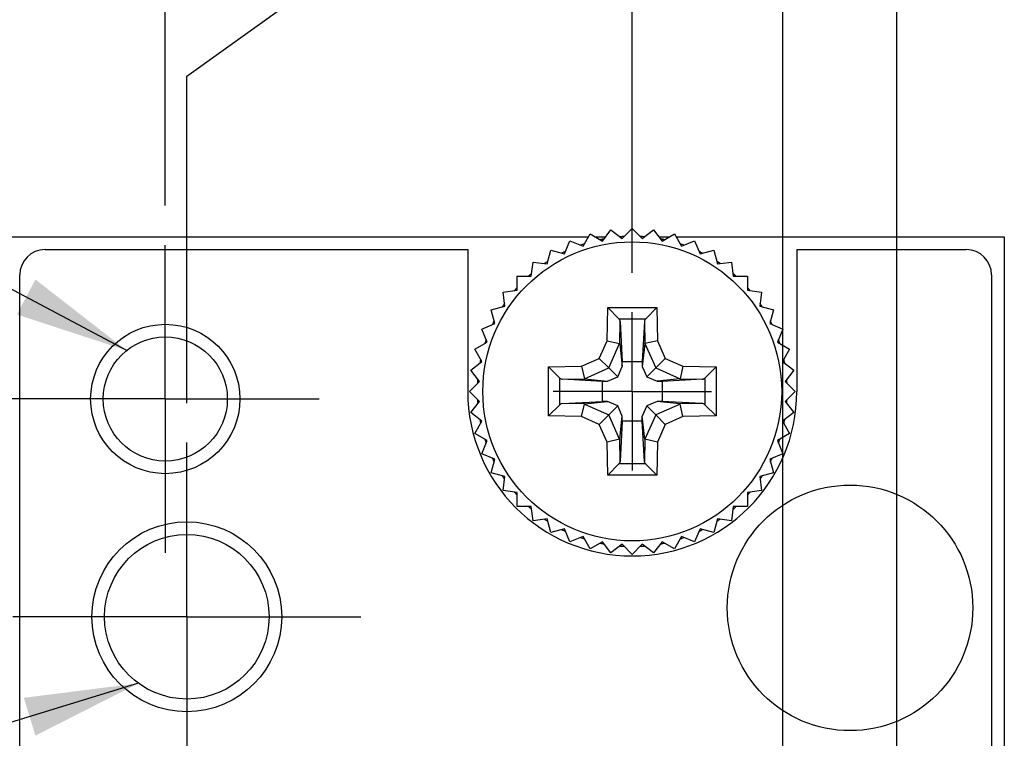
# Model space of a CAD drawing. Header units: inches. Extents: x 0 to 34, y 0 to 22.
# Tile 27 of 39: x 7.5 to 9, y 15 to 16.1. Entities that reach past the tile are written whole.
import ezdxf

# ---------------------------------------------------------------- set-up
doc = ezdxf.new("R2010")
doc.units = ezdxf.units.IN
doc.header["$LTSCALE"] = 1.87
doc.header["$MEASUREMENT"] = 0
doc.linetypes.add('CENTER', pattern=[0.6, 0.375, -0.075, 0.075, -0.075])
doc.layers.get('0').update_dxf_attribs({"linetype": 'CONTINUOUS'})
for name, color, linetype in [('02___PRT_ALL_AXES', 7, 'CONTINUOUS'), ('DEFAULT_1', 7, 'CENTER'), ('DETAIL', 7, 'CONTINUOUS'), ('DIMENSIONS', 7, 'CONTINUOUS')]:
    doc.layers.add(name, color=color, linetype=linetype)
doc.styles.get("Standard").update_dxf_attribs({"font": 'txt', "width": 0.8})
doc.dimstyles.new('DIMSTYLE_2', dxfattribs={"dimtxt": 0.125, "dimasz": 0.18, "dimexe": 0.125, "dimexo": 0.0625, "dimgap": 0.09, "dimtad": 0, "dimtih": 1, "dimtoh": 1, "dimlfac": 0.5, "dimzin": 4, "dimdsep": 46, "dimtxsty": 'STANDARD', "dimblk": '_FILLED', "dimblk1": '_FILLED', "dimblk2": '_FILLED', "dimcen": 0.09, "dimadec": 0, "dimazin": 0, "dimtp": 0.001, "dimtm": 0.001, "dimtfac": 1, "dimtofl": 0, "dimtmove": 0, "dimatfit": 3, "dimldrblk": '_FILLED', "dimfxl": 1, "dimtolj": 1, "dimtzin": 4, "dimarcsym": 0})
doc.dimstyles.get("Standard").update_dxf_attribs({"dimtxt": 0.125, "dimasz": 0.18, "dimexe": 0.125, "dimexo": 0.0625, "dimgap": 0.09, "dimtad": 0, "dimtih": 1, "dimtoh": 1, "dimdec": 3, "dimzin": 4, "dimdsep": 46, "dimtxsty": 'STANDARD', "dimblk": '_FILLED', "dimblk1": '_FILLED', "dimblk2": '_FILLED', "dimcen": 0.09, "dimadec": 0, "dimazin": 0, "dimtol": 1, "dimtp": 0.01, "dimtm": 0.01, "dimtfac": 1, "dimtdec": 3, "dimtofl": 0, "dimtmove": 0, "dimatfit": 3, "dimldrblk": '_FILLED', "dimfxl": 1, "dimtolj": 1, "dimtzin": 4, "dimarcsym": 0})

# ---------------------------------------------------------------- blocks, each defined once
blk = doc.blocks.new('*D27')
at = {"layer": 'DIMENSIONS', "color": 2, "linetype": 'CONTINUOUS'}
blk.add_line((7.7216, 15.8452), (7.7216, 16.4832), dxfattribs=at)
at = {"layer": 'DIMENSIONS', "color": 2, "linetype": 'CONTINUOUS', "insert": (7.6591, 16.5457), "char_height": 0.125, "width": 0.925, "attachment_point": 1, "rotation": 90, "line_spacing_factor": 0.9}
blk.add_mtext('.17{\\Ftxt.shx;\\W1.000000;\\H0.125000; }[4.3]', dxfattribs=at)
blk = doc.blocks.new('_FILLED')
at = {"color": 0, "linetype": 'BYBLOCK'}
blk.add_solid([(0, 0), (-1, 0.1736), (-1, -0.1736)], dxfattribs=at)
blk = doc.blocks.new('*D28')
at = {"layer": 'DIMENSIONS', "color": 2, "linetype": 'CONTINUOUS'}
for p, q in [((7.9129, 16.1623), (7.9129, 16.4832)), ((7.7556, 16.0495), (7.9129, 16.1623)), ((7.7556, 15.5332), (7.7556, 16.0495))]:
    blk.add_line(p, q, dxfattribs=at)
at = {"layer": 'DIMENSIONS', "color": 2, "linetype": 'CONTINUOUS', "insert": (7.8504, 16.5457), "char_height": 0.125, "width": 0.925, "attachment_point": 1, "rotation": 90, "line_spacing_factor": 0.9}
blk.add_mtext('.15{\\Ftxt.shx;\\W1.000000;\\H0.125000; }[3.9]', dxfattribs=at)
blk = doc.blocks.new('*D29')
at = {"layer": 'DIMENSIONS', "color": 2, "linetype": 'CONTINUOUS'}
blk.add_line((8.4596, 15.7392), (8.4596, 16.4832), dxfattribs=at)
at = {"layer": 'DIMENSIONS', "color": 2, "linetype": 'CONTINUOUS', "insert": (8.3971, 16.5457), "char_height": 0.125, "width": 0.925, "attachment_point": 1, "rotation": 90, "line_spacing_factor": 0.9}
blk.add_mtext('.20{\\Ftxt.shx;\\W1.000000;\\H0.125000; }[5.1]', dxfattribs=at)
blk = doc.blocks.new('*D30')
at = {"layer": 'DIMENSIONS', "color": 2, "linetype": 'CONTINUOUS'}
blk.add_line((8.6976, 14.3062), (8.6976, 16.4832), dxfattribs=at)
at = {"layer": 'DIMENSIONS', "color": 2, "linetype": 'CONTINUOUS', "insert": (8.6351, 16.5457), "char_height": 0.125, "width": 1.225, "attachment_point": 1, "rotation": 90, "line_spacing_factor": 0.9}
blk.add_mtext('2X .32{\\Ftxt.shx;\\W1.000000;\\H0.125000; }[8.1]', dxfattribs=at)
blk = doc.blocks.new('*D31')
at = {"layer": 'DIMENSIONS', "color": 2, "linetype": 'CONTINUOUS'}
blk.add_line((8.8776, 14.3062), (8.8776, 16.4832), dxfattribs=at)
at = {"layer": 'DIMENSIONS', "color": 2, "linetype": 'CONTINUOUS', "insert": (8.8151, 16.5457), "char_height": 0.125, "width": 1.325, "attachment_point": 1, "rotation": 90, "line_spacing_factor": 0.9}
blk.add_mtext('2X .41{\\Ftxt.shx;\\W1.000000;\\H0.125000; }[10.4]', dxfattribs=at)

msp = doc.modelspace()

# ---------------------------------------------------------------- linework, layer by layer
at = {"color": 7, "linetype": 'CONTINUOUS'}
for p, q in [((7.4716, 15.7957), (8.3903, 15.7957)), ((8.3818, 15.781), (8.393, 15.8004)), ((8.393, 15.8004), (8.4124, 15.7892)), ((8.4011, 15.7957), (8.4174, 15.7957)), ((8.4124, 15.7892), (8.426, 15.807)), ((8.426, 15.807), (8.4438, 15.7933)), ((8.4438, 15.7933), (8.4596, 15.8092)), ((8.4596, 15.8092), (8.4755, 15.7933)), ((8.4755, 15.7933), (8.4932, 15.807)), ((8.4932, 15.807), (8.5069, 15.7892)), ((8.5019, 15.7957), (8.5181, 15.7957)), ((8.5069, 15.7892), (8.5263, 15.8004)), ((8.5263, 15.8004), (8.5375, 15.781)), ((8.529, 15.7957), (9.0476, 15.7957)), ((9.0476, 15.7957), (9.0476, 5.6677)), ((8.3525, 15.7689), (8.3611, 15.7896)), ((8.3611, 15.7896), (8.3818, 15.781)), ((8.5375, 15.781), (8.5582, 15.7896)), ((8.5582, 15.7896), (8.5667, 15.7689)), ((7.5316, 15.7757), (8.1996, 15.7757)), ((8.3251, 15.7531), (8.3309, 15.7747)), ((8.3309, 15.7747), (8.3525, 15.7689)), ((8.5667, 15.7689), (8.5884, 15.7747)), ((8.5884, 15.7747), (8.5942, 15.7531)), ((8.7196, 15.7757), (8.9876, 15.7757)), ((8.3, 15.7338), (8.3029, 15.756)), ((8.3029, 15.756), (8.3251, 15.7531)), ((8.5942, 15.7531), (8.6164, 15.756)), ((8.6164, 15.756), (8.6193, 15.7338)), ((7.4916, 5.7277), (7.4916, 15.7357)), ((8.2776, 15.7114), (8.2776, 15.7338)), ((8.2776, 15.7338), (8.3, 15.7338)), ((8.2981, 15.7359), (8.2979, 15.7357)), ((8.6193, 15.7338), (8.6417, 15.7338)), ((8.6417, 15.7338), (8.6417, 15.7114)), ((9.0276, 15.7357), (9.0276, 5.7277)), ((8.2554, 15.7084), (8.2776, 15.7114)), ((8.2583, 15.6862), (8.2554, 15.7084)), ((8.6417, 15.7114), (8.6639, 15.7084)), ((8.6639, 15.7084), (8.661, 15.6862)), ((8.2366, 15.6804), (8.2583, 15.6862)), ((8.2424, 15.6588), (8.2366, 15.6804)), ((8.4199, 15.6318), (8.4208, 15.6842)), ((8.4208, 15.6842), (8.4984, 15.6842)), ((8.4208, 15.6842), (8.4386, 15.6662)), ((8.4984, 15.6842), (8.4808, 15.6662)), ((8.4984, 15.6842), (8.4993, 15.6318)), ((8.661, 15.6862), (8.6826, 15.6804)), ((8.6826, 15.6804), (8.6768, 15.6588)), ((8.2218, 15.6502), (8.2424, 15.6588)), ((8.4386, 15.6662), (8.4808, 15.6662)), ((8.4398, 15.6271), (8.4405, 15.6623)), ((8.4405, 15.6623), (8.4439, 15.5987)), ((8.4788, 15.6623), (8.4754, 15.5987)), ((8.4788, 15.6623), (8.4794, 15.6271)), ((8.6768, 15.6588), (8.6975, 15.6502)), ((8.2303, 15.6295), (8.2218, 15.6502)), ((8.6975, 15.6502), (8.6889, 15.6295)), ((8.2109, 15.6183), (8.2303, 15.6295)), ((8.2276, 15.6305), (8.2275, 15.63)), ((8.4075, 15.6038), (8.4199, 15.6318)), ((8.4199, 15.6318), (8.4397, 15.6274)), ((8.4225, 15.5888), (8.4397, 15.6274)), ((8.4397, 15.6274), (8.4398, 15.6271)), ((8.4398, 15.6271), (8.4438, 15.5909)), ((8.4794, 15.6271), (8.4755, 15.5909)), ((8.4794, 15.6271), (8.4796, 15.6274)), ((8.4993, 15.6318), (8.4796, 15.6274)), ((8.4796, 15.6274), (8.4968, 15.5888)), ((8.4993, 15.6318), (8.5118, 15.6038)), ((8.6889, 15.6295), (8.7083, 15.6183)), ((8.2221, 15.5989), (8.2109, 15.6183)), ((8.7083, 15.6183), (8.6971, 15.5989)), ((8.2044, 15.5853), (8.2221, 15.5989)), ((8.3795, 15.5914), (8.4075, 15.6038)), ((8.4075, 15.6038), (8.4225, 15.5888)), ((8.4438, 15.5909), (8.4439, 15.5987)), ((8.4439, 15.5987), (8.4754, 15.5987)), ((8.4754, 15.5987), (8.4755, 15.5909)), ((8.5118, 15.6038), (8.4968, 15.5888)), ((8.5118, 15.6038), (8.5397, 15.5914)), ((8.6971, 15.5989), (8.7149, 15.5853)), ((8.218, 15.5675), (8.2044, 15.5853)), ((8.3271, 15.5905), (8.3795, 15.5914)), ((8.3271, 15.5129), (8.3271, 15.5905)), ((8.3271, 15.5905), (8.3451, 15.5728)), ((8.3795, 15.5914), (8.3839, 15.5717)), ((8.3839, 15.5717), (8.4225, 15.5888)), ((8.4225, 15.5888), (8.4366, 15.5748)), ((8.4366, 15.5748), (8.4438, 15.5909)), ((8.4755, 15.5909), (8.4827, 15.5748)), ((8.4968, 15.5888), (8.4827, 15.5748)), ((8.4968, 15.5888), (8.5354, 15.5717)), ((8.5397, 15.5914), (8.5354, 15.5717)), ((8.5397, 15.5914), (8.5921, 15.5905)), ((8.5921, 15.5905), (8.5742, 15.5728)), ((8.5921, 15.5905), (8.5921, 15.5129)), ((8.7149, 15.5853), (8.7013, 15.5675)), ((8.2022, 15.5517), (8.218, 15.5675)), ((8.3451, 15.5306), (8.3451, 15.5728)), ((8.349, 15.5709), (8.3842, 15.5715)), ((8.4126, 15.5674), (8.349, 15.5709)), ((8.3842, 15.5715), (8.3839, 15.5717)), ((8.3842, 15.5715), (8.4205, 15.5676)), ((8.4126, 15.5674), (8.4205, 15.5676)), ((8.4126, 15.536), (8.4126, 15.5674)), ((8.4205, 15.5676), (8.4366, 15.5748)), ((8.4827, 15.5748), (8.4988, 15.5676)), ((8.535, 15.5715), (8.4988, 15.5676)), ((8.4988, 15.5676), (8.5067, 15.5674)), ((8.5702, 15.5709), (8.5067, 15.5674)), ((8.5067, 15.5674), (8.5067, 15.536)), ((8.5354, 15.5717), (8.535, 15.5715)), ((8.535, 15.5715), (8.5702, 15.5709)), ((8.5742, 15.5728), (8.5742, 15.5306)), ((8.7013, 15.5675), (8.7171, 15.5517)), ((8.218, 15.5359), (8.2022, 15.5517)), ((8.7171, 15.5517), (8.7013, 15.5359)), ((8.2044, 15.5181), (8.218, 15.5359)), ((8.349, 15.5325), (8.4126, 15.536)), ((8.3842, 15.5319), (8.349, 15.5325)), ((8.3795, 15.512), (8.3839, 15.5317)), ((8.3839, 15.5317), (8.3842, 15.5319)), ((8.3839, 15.5317), (8.4225, 15.5146)), ((8.3842, 15.5319), (8.4205, 15.5358)), ((8.4205, 15.5358), (8.4126, 15.536)), ((8.4366, 15.5287), (8.4205, 15.5358)), ((8.4988, 15.5358), (8.4827, 15.5287)), ((8.5354, 15.5317), (8.4968, 15.5146)), ((8.5067, 15.536), (8.4988, 15.5358)), ((8.535, 15.5319), (8.4988, 15.5358)), ((8.5702, 15.5325), (8.5067, 15.536)), ((8.5702, 15.5325), (8.535, 15.5319)), ((8.535, 15.5319), (8.5354, 15.5317)), ((8.5397, 15.512), (8.5354, 15.5317)), ((8.7013, 15.5359), (8.7149, 15.5181)), ((8.2221, 15.5045), (8.2044, 15.5181)), ((8.3271, 15.5129), (8.3451, 15.5306)), ((8.4225, 15.5146), (8.4366, 15.5287)), ((8.4438, 15.5125), (8.4366, 15.5287)), ((8.4827, 15.5287), (8.4755, 15.5125)), ((8.4968, 15.5146), (8.4827, 15.5287)), ((8.5921, 15.5129), (8.5742, 15.5306)), ((8.7149, 15.5181), (8.6971, 15.5045)), ((8.2109, 15.4851), (8.2221, 15.5045)), ((8.3795, 15.512), (8.3271, 15.5129)), ((8.4075, 15.4996), (8.3795, 15.512)), ((8.4075, 15.4996), (8.4225, 15.5146)), ((8.4397, 15.476), (8.4225, 15.5146)), ((8.4398, 15.4763), (8.4438, 15.5125)), ((8.4439, 15.5047), (8.4405, 15.4411)), ((8.4439, 15.5047), (8.4438, 15.5125)), ((8.4754, 15.5047), (8.4439, 15.5047)), ((8.4754, 15.5047), (8.4755, 15.5125)), ((8.4788, 15.4411), (8.4754, 15.5047)), ((8.4794, 15.4763), (8.4755, 15.5125)), ((8.4968, 15.5146), (8.4796, 15.476)), ((8.5118, 15.4996), (8.4968, 15.5146)), ((8.5397, 15.512), (8.5118, 15.4996)), ((8.5921, 15.5129), (8.5397, 15.512)), ((8.6971, 15.5045), (8.7083, 15.4851)), ((8.2303, 15.4739), (8.2109, 15.4851)), ((8.4199, 15.4716), (8.4075, 15.4996)), ((8.5118, 15.4996), (8.4993, 15.4716)), ((8.7083, 15.4851), (8.6889, 15.4739)), ((8.2218, 15.4532), (8.2303, 15.4739)), ((8.4397, 15.476), (8.4199, 15.4716)), ((8.4208, 15.4192), (8.4199, 15.4716)), ((8.4398, 15.4763), (8.4397, 15.476)), ((8.4405, 15.4411), (8.4398, 15.4763)), ((8.4794, 15.4763), (8.4788, 15.4411)), ((8.4796, 15.476), (8.4794, 15.4763)), ((8.4993, 15.4716), (8.4796, 15.476)), ((8.4993, 15.4716), (8.4984, 15.4192)), ((8.6889, 15.4739), (8.6975, 15.4532)), ((8.2424, 15.4446), (8.2218, 15.4532)), ((8.6975, 15.4532), (8.6768, 15.4446)), ((8.2366, 15.423), (8.2424, 15.4446)), ((8.6768, 15.4446), (8.6826, 15.423)), ((8.2583, 15.4172), (8.2366, 15.423)), ((8.4385, 15.4372), (8.4208, 15.4192)), ((8.4808, 15.4372), (8.4386, 15.4372)), ((8.4984, 15.4192), (8.4807, 15.4372)), ((8.6826, 15.423), (8.661, 15.4172)), ((8.2554, 15.395), (8.2583, 15.4172)), ((8.4984, 15.4192), (8.4208, 15.4192)), ((8.661, 15.4172), (8.6639, 15.395)), ((8.2776, 15.392), (8.2554, 15.395)), ((8.2776, 15.3696), (8.2776, 15.392)), ((8.6639, 15.395), (8.6417, 15.392)), ((8.6417, 15.392), (8.6417, 15.3696)), ((8.3, 15.3696), (8.2776, 15.3696)), ((8.3029, 15.3474), (8.3, 15.3696)), ((8.6193, 15.3696), (8.6164, 15.3474)), ((8.6417, 15.3696), (8.6193, 15.3696)), ((8.3251, 15.3504), (8.3029, 15.3474)), ((8.3309, 15.3287), (8.3251, 15.3504)), ((8.5942, 15.3504), (8.5884, 15.3287)), ((8.6164, 15.3474), (8.5942, 15.3504)), ((8.3525, 15.3345), (8.3309, 15.3287)), ((8.3611, 15.3138), (8.3525, 15.3345)), ((8.5667, 15.3345), (8.5582, 15.3138)), ((8.5884, 15.3287), (8.5667, 15.3345)), ((8.3818, 15.3224), (8.3611, 15.3138)), ((8.393, 15.303), (8.3818, 15.3224)), ((8.4124, 15.3142), (8.393, 15.303)), ((8.426, 15.2964), (8.4124, 15.3142)), ((8.5069, 15.3142), (8.4932, 15.2964)), ((8.5263, 15.303), (8.5069, 15.3142)), ((8.5375, 15.3224), (8.5263, 15.303)), ((8.5582, 15.3138), (8.5375, 15.3224)), ((8.4438, 15.3101), (8.426, 15.2964)), ((8.4596, 15.2942), (8.4438, 15.3101)), ((8.4755, 15.3101), (8.4596, 15.2942)), ((8.4932, 15.2964), (8.4755, 15.3101))]:
    msp.add_line(p, q, dxfattribs=at)
msp.add_circle((8.4596, 15.5517), 0.2362, dxfattribs=at)
at = {"color": 40, "linetype": 'CONTINUOUS'}
msp.add_circle((8.8038, 15.2097), 0.194, dxfattribs=at)
at = {"color": 7, "linetype": 'CONTINUOUS'}
for centre, radius, start, end in [((8.4596, 15.5522), 0.2445, 94.2569, 94.4993), ((8.4596, 15.5523), 0.2444, 93.7473, 94.2569), ((8.4596, 15.5526), 0.2441, 92.9958, 93.7473), ((8.4596, 15.5505), 0.2462, 86.2559, 86.9989), ((8.4596, 15.5506), 0.2461, 85.6967, 86.2559), ((8.4596, 15.5507), 0.246, 85.5074, 85.6967), ((8.4596, 15.5518), 0.2449, 108.7562, 109.4996), ((8.4596, 15.5518), 0.2449, 108.5805, 108.7561), ((8.4596, 15.5518), 0.2449, 108.0016, 108.5804), ((8.4597, 15.5515), 0.2452, 101.4065, 101.9962), ((8.4597, 15.5515), 0.2452, 101.2427, 101.4065), ((8.4597, 15.5514), 0.2453, 100.501, 101.2427), ((8.4598, 15.5526), 0.2441, 78.7428, 79.4856), ((8.4597, 15.5521), 0.2446, 78.548, 78.743), ((8.4596, 15.5518), 0.2449, 77.9898, 78.5479), ((8.4595, 15.5513), 0.2455, 71.4458, 72.0088), ((8.4596, 15.5515), 0.2452, 71.2572, 71.4458), ((8.4597, 15.5518), 0.2449, 70.5164, 71.2573), ((7.5316, 15.7357), 0.04, 90, 180), ((8.4596, 15.5517), 0.245, 115.5016, 117.0008), ((8.4591, 15.5508), 0.2461, 63.7384, 64.4864), ((8.459, 15.5505), 0.2463, 62.9947, 63.7384), ((8.9876, 15.7357), 0.04, 0, 90), ((8.4594, 15.552), 0.2447, 124.1411, 124.4977), ((8.4594, 15.552), 0.2446, 122.9983, 124.1411), ((8.4607, 15.5533), 0.2431, 56.2574, 57.0107), ((8.4612, 15.554), 0.2423, 55.4975, 56.2573), ((8.4594, 15.552), 0.2446, 131.3106, 131.9988), ((8.4595, 15.5519), 0.2447, 130.5001, 131.2424), ((8.4587, 15.5506), 0.2465, 48.7607, 49.4967), ((8.4587, 15.5506), 0.2464, 48.5707, 48.7607), ((8.4588, 15.5507), 0.2463, 48.012, 48.5708), ((8.46, 15.5514), 0.2455, 138.752, 139.4948), ((8.4601, 15.5513), 0.2456, 138.4838, 138.752), ((8.4601, 15.5513), 0.2456, 138.0006, 138.4838), ((8.4602, 15.5523), 0.2442, 41.411, 41.9875), ((8.46, 15.5521), 0.2445, 41.2326, 41.4111), ((8.4597, 15.5518), 0.2448, 40.4922, 41.2325), ((8.4601, 15.5515), 0.2455, 146.2603, 147.0103), ((8.4597, 15.5517), 0.245, 145.5101, 146.2603), ((8.4594, 15.5515), 0.2453, 33.7596, 34.5104), ((8.4599, 15.5518), 0.2447, 33.0126, 33.7596), ((8.4587, 15.5521), 0.2439, 153.739, 154.4943), ((8.4591, 15.5519), 0.2445, 152.9929, 153.739), ((8.459, 15.5514), 0.2457, 26.2481, 26.9952), ((8.4588, 15.5513), 0.2459, 25.5005, 26.2481), ((8.4609, 15.5513), 0.2463, 161.3552, 161.9922), ((8.4609, 15.5513), 0.2463, 160.5081, 161.2429), ((8.4604, 15.552), 0.2442, 18.7537, 19.499), ((8.4602, 15.5519), 0.2444, 18.5718, 18.7538), ((8.4601, 15.5519), 0.2445, 17.9981, 18.5718), ((8.4587, 15.5519), 0.2441, 168.7671, 169.5109), ((8.4582, 15.552), 0.2435, 168.5299, 168.7669), ((8.4578, 15.5521), 0.2431, 168.0092, 168.53), ((8.4593, 15.5516), 0.2453, 11.3927, 12.0022), ((8.4594, 15.5516), 0.2452, 11.2486, 11.3927), ((8.4596, 15.5517), 0.245, 10.5061, 11.2487), ((8.4601, 15.5516), 0.2455, 176.2391, 176.9854), ((8.4605, 15.5516), 0.2459, 175.6845, 176.2391), ((8.4607, 15.5516), 0.2461, 175.4908, 175.6846), ((8.4595, 15.5517), 0.2451, 4.2032, 4.4966), ((8.4595, 15.5517), 0.2451, 3.747, 4.2032), ((8.4595, 15.5517), 0.2451, 2.9986, 3.747), ((8.4601, 15.5518), 0.2455, 183.0146, 183.7608), ((8.4605, 15.5518), 0.2459, 183.7608, 184.3061), ((8.4607, 15.5518), 0.2461, 184.3061, 184.5091), ((8.4595, 15.5517), 0.2451, 355.5033, 355.7878), ((8.4595, 15.5517), 0.2451, 355.7878, 356.2529), ((8.4595, 15.5517), 0.2451, 356.2529, 357.0015), ((8.4587, 15.5515), 0.2441, 190.4891, 191.2326), ((8.4582, 15.5514), 0.2436, 191.2328, 191.443), ((8.4578, 15.5513), 0.2431, 191.4429, 191.9908), ((8.4593, 15.5518), 0.2453, 347.9978, 348.5808), ((8.4594, 15.5518), 0.2452, 348.5808, 348.7511), ((8.4596, 15.5517), 0.245, 348.751, 349.494), ((8.4609, 15.5521), 0.2463, 198.0077, 199.492), ((8.4604, 15.5514), 0.2442, 340.5012, 341.2457), ((8.4602, 15.5515), 0.2444, 341.2457, 341.3808), ((8.4601, 15.5515), 0.2445, 341.3809, 342.0017), ((8.4587, 15.5513), 0.2439, 205.5051, 206.2602), ((8.4591, 15.5515), 0.2445, 206.2602, 207.0077), ((8.459, 15.552), 0.2457, 333.0055, 333.7512), ((8.4588, 15.5521), 0.2459, 333.7512, 334.4989), ((8.4601, 15.5519), 0.2455, 212.9906, 213.7389), ((8.4597, 15.5517), 0.245, 213.7389, 214.489), ((8.4594, 15.5519), 0.2453, 325.4889, 326.2396), ((8.4599, 15.5516), 0.2447, 326.2395, 326.9881), ((8.46, 15.552), 0.2455, 220.5056, 221.2472), ((8.4597, 15.5516), 0.2448, 318.7667, 319.5081), ((8.4601, 15.5521), 0.2456, 221.2471, 221.4466), ((8.4601, 15.5521), 0.2456, 221.4467, 221.9991), ((8.4602, 15.5511), 0.2442, 318.0123, 318.519), ((8.46, 15.5513), 0.2445, 318.5189, 318.7666), ((8.4593, 15.5514), 0.2446, 228.001, 228.6304), ((8.4594, 15.5514), 0.2447, 228.6304, 228.7569), ((8.4595, 15.5515), 0.2447, 228.7569, 229.5), ((8.4587, 15.5528), 0.2465, 310.5035, 311.2386), ((8.4587, 15.5528), 0.2464, 311.2387, 311.3705), ((8.4588, 15.5527), 0.2463, 311.3705, 311.9879), ((8.4595, 15.5514), 0.2447, 235.5018, 235.807), ((8.4594, 15.5514), 0.2446, 235.807, 237.0022), ((8.4607, 15.5501), 0.2431, 302.9898, 303.742), ((8.4611, 15.5495), 0.2423, 303.7422, 304.2321), ((8.4611, 15.5496), 0.2424, 304.2322, 304.5019), ((8.4596, 15.5517), 0.245, 242.9998, 244.4979), ((8.4591, 15.5526), 0.246, 295.5131, 296.2611), ((8.459, 15.5529), 0.2463, 296.261, 297.0059), ((8.4596, 15.5516), 0.2449, 250.5006, 251.2432), ((8.4596, 15.5516), 0.2449, 251.2433, 251.9982), ((8.4595, 15.5522), 0.2455, 287.9911, 288.5024), ((8.4596, 15.5519), 0.2452, 288.5024, 288.7422), ((8.4597, 15.5516), 0.2449, 288.7421, 289.4838), ((8.4597, 15.5519), 0.2452, 258.0036, 258.5405), ((8.4597, 15.5519), 0.2452, 258.5404, 258.7567), ((8.4597, 15.552), 0.2453, 258.7567, 259.4992), ((8.4596, 15.5513), 0.2446, 265.5001, 265.6902), ((8.4596, 15.5511), 0.2444, 265.6901, 266.2521), ((8.4596, 15.5508), 0.2441, 266.252, 267.0049), ((8.4596, 15.5529), 0.2462, 273.0016, 273.7435), ((8.4596, 15.5528), 0.2461, 273.7435, 274.2507), ((8.4596, 15.5527), 0.246, 274.2507, 274.4921), ((8.4598, 15.5508), 0.2441, 280.5146, 281.2566), ((8.4597, 15.5513), 0.2445, 281.2564, 281.3988), ((8.4596, 15.5516), 0.2449, 281.3989, 282.0101)]:
    msp.add_arc(centre, radius, start, end, dxfattribs=at)
msp.add_ellipse((8.3494, 15.5125), major_axis=(-0.0001, 0.02), ratio=0.487612, start_param=0.023739, end_param=0.442618, dxfattribs=at)
for points, knots in [([(8.4405, 15.6623), (8.4404, 15.6626), (8.4403, 15.6633), (8.4399, 15.6643), (8.4393, 15.6653), (8.4389, 15.6659), (8.4386, 15.6662)], [0, 0, 0, 0, 0.229991, 0.471038, 0.726338, 1, 1, 1, 1]), ([(8.4808, 15.6662), (8.4802, 15.6657), (8.4793, 15.6645), (8.4788, 15.663), (8.4788, 15.6623)], [0, 0, 0, 0, 0.533893, 1, 1, 1, 1]), ([(8.3451, 15.5728), (8.3457, 15.5723), (8.3469, 15.5713), (8.3484, 15.5709), (8.349, 15.5709)], [0, 0, 0, 0, 0.533893, 1, 1, 1, 1]), ([(8.5702, 15.5709), (8.5706, 15.5709), (8.5713, 15.571), (8.5723, 15.5714), (8.5732, 15.572), (8.5739, 15.5725), (8.5742, 15.5728)], [0, 0, 0, 0, 0.229991, 0.471038, 0.726338, 1, 1, 1, 1]), ([(8.5742, 15.5306), (8.5736, 15.5311), (8.5724, 15.5321), (8.5709, 15.5325), (8.5702, 15.5325)], [0, 0, 0, 0, 0.533893, 1, 1, 1, 1]), ([(8.4386, 15.4372), (8.4389, 15.4375), (8.4393, 15.4381), (8.4399, 15.4391), (8.4403, 15.4401), (8.4404, 15.4408), (8.4405, 15.4411)], [0, 0, 0, 0, 0.273672, 0.52896, 0.77001, 1, 1, 1, 1]), ([(8.4808, 15.4372), (8.4802, 15.4378), (8.4793, 15.4389), (8.4788, 15.4404), (8.4788, 15.4411)], [0, 0, 0, 0, 0.535971, 1, 1, 1, 1])]:
    msp.add_open_spline(points, degree=3, knots=knots, dxfattribs=at)
at = {"layer": '02___PRT_ALL_AXES', "color": 7, "linetype": 'CENTER'}
for p, q in [((7.7216, 15.5397), (7.7216, 15.7827)), ((7.7216, 15.5397), (7.4786, 15.5397)), ((7.7216, 15.5397), (7.7216, 15.2967)), ((7.7216, 15.5397), (7.9646, 15.5397)), ((7.7556, 15.1957), (7.7556, 15.4707)), ((7.7556, 15.1957), (7.4806, 15.1957)), ((7.7556, 15.1957), (7.7556, 14.9207)), ((7.7556, 15.1957), (8.0306, 15.1957))]:
    msp.add_line(p, q, dxfattribs=at)
at = {"layer": '02___PRT_ALL_AXES', "color": 7, "linetype": 'CONTINUOUS'}
for p, q in [((8.1996, 15.7757), (8.1996, 15.5517)), ((8.7196, 15.7757), (8.7196, 15.5517))]:
    msp.add_line(p, q, dxfattribs=at)
for centre, radius in [((7.7216, 15.5397), 0.118), ((7.7216, 15.5397), 0.098), ((7.7556, 15.1957), 0.15), ((7.7556, 15.1957), 0.13)]:
    msp.add_circle(centre, radius, dxfattribs=at)
msp.add_arc((8.4596, 15.5517), 0.26, 180, 360, dxfattribs=at)
at = {"layer": 'DEFAULT_1', "color": 7, "linetype": 'CENTER'}
for q in [(8.4596, 15.6767), (8.3346, 15.5517), (8.4596, 15.4267), (8.5846, 15.5517)]:
    msp.add_line((8.4596, 15.5517), q, dxfattribs=at)

# ---------------------------------------------------------------- dimensions: what is measured, and where the dimension line sits
at = {"layer": 'DIMENSIONS', "color": 2, "linetype": 'CONTINUOUS'}
for feature_location, picture, middle in [((8.8776, 14.3062), '*D31', (8.8776, 17.2082)), ((8.6976, 14.3062), '*D30', (8.6976, 17.1582))]:
    dim = msp.add_ordinate_dim(feature_location=feature_location, offset=(0, 2.177), dtype=1, origin=(8.0596, 14.2437), text='2X <>', dimstyle='DIMSTYLE_2', override={"dimtad": 1, "dimtih": 0, "dimtoh": 0}, dxfattribs=at)
    dim.commit()
    dim.dimension.update_dxf_attribs({"geometry": picture, "text_midpoint": middle})
for feature_location, offset, dtype, origin, picture, middle in [((7.7216, 15.8452), (0, 0.638), 1, (8.0596, 15.7827), '*D27', (7.7216, 17.0082)), ((7.7556, 15.5332), (0.1573, 0.95), 0, (8.0596, 15.4707), '*D28', (7.9129, 17.0082)), ((8.4596, 15.7392), (0, 0.744), 1, (8.0596, 15.6767), '*D29', (8.4596, 17.0082))]:
    dim = msp.add_ordinate_dim(feature_location=feature_location, offset=offset, dtype=dtype, origin=origin, dimstyle='DIMSTYLE_2', override={"dimtad": 1, "dimtih": 0, "dimtoh": 0}, dxfattribs=at)
    dim.commit()
    dim.dimension.update_dxf_attribs({"geometry": picture, "text_midpoint": middle})

# ---------------------------------------------------------------- leaders
at = {"layer": 'DETAIL', "color": 2, "linetype": 'CONTINUOUS'}
for points in [[(7.6606, 15.6164), (6.871, 16.0357), (6.691, 16.0357)], [(7.6792, 15.0905), (6.8957, 14.8502), (6.7157, 14.8502)]]:
    msp.add_leader(points, dimstyle='STANDARD', override={"dimtad": 0}, dxfattribs=at)

doc.saveas('drawing.dxf')
